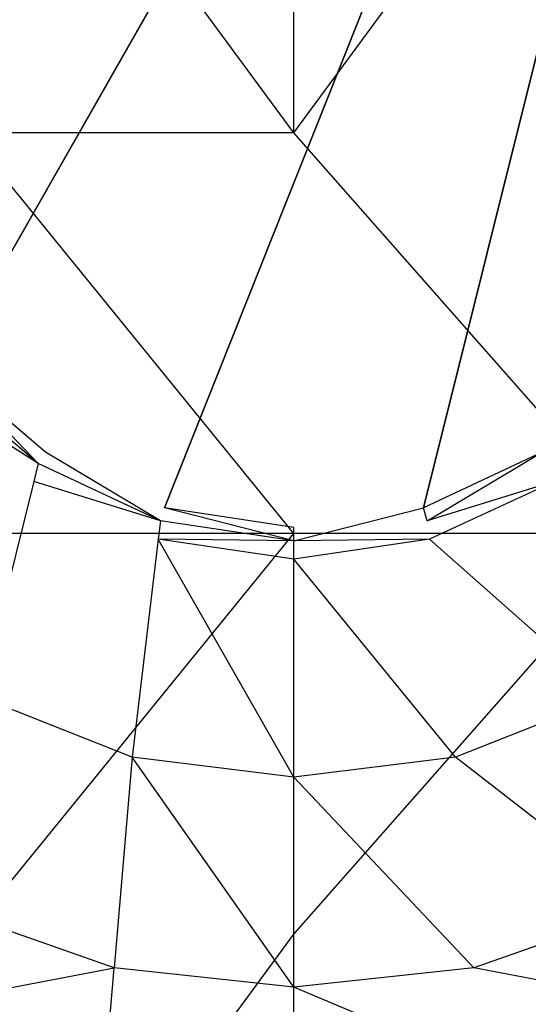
# Model space of a CAD drawing. Extents: x 0 to 0.355, y -0.48 to 0.
# Tile 7 of 12: x 0.134 to 0.215, y -0.361 to -0.204. Entities that reach past the tile are written whole.
import ezdxf

# ---------------------------------------------------------------- set-up
doc = ezdxf.new("R2010")
doc.units = 0
doc.layers.add('L0_WC_N_660410__0___REPLACEMTFO', color=7, linetype='CONTINUOUS')

msp = doc.modelspace()

# ---------------------------------------------------------------- linework, layer by layer
at = {"layer": 'L0_WC_N_660410__0___REPLACEMTFO', "color": 8}
for points, invisible_edges in [([(0.096952, -0.202015), (0.267617, -0.003191), (0.101024, -0.222882), (0.096952, -0.202015)], 13), ([(0.101024, -0.222882), (0.267617, -0.003191), (0.109115, -0.242281), (0.101024, -0.222882)], 10), ([(0.109115, -0.242281), (0.267617, -0.003191), (0.12185, -0.259019), (0.109115, -0.242281)], 13), ([(0.12185, -0.259019), (0.267617, -0.003191), (0.137829, -0.272651), (0.12185, -0.259019)], 10), ([(0.137829, -0.272651), (0.267617, -0.003191), (0.156811, -0.281543), (0.137829, -0.272651)], 13), ([(0.156811, -0.281543), (0.267617, -0.003191), (0.1775, -0.284665), (0.156811, -0.281543)], 10), ([(0.1775, -0.284665), (0.267617, -0.003191), (0.198189, -0.281543), (0.1775, -0.284665)], 13), ([(0.198189, -0.281543), (0.267617, -0.003191), (0.217171, -0.272651), (0.198189, -0.281543)], 10), ([(0.125408, -0.221618, 0.175673), (0.103831, -0.167364, 0.222248), (0.137631, -0.167364, 0.202056), (0.125408, -0.221618, 0.175673)], 14), ([(0.137631, -0.167364, 0.202056), (0.1775, -0.221618, 0.166409), (0.125408, -0.221618, 0.175673), (0.137631, -0.167364, 0.202056)], 13), ([(0.1775, -0.221618, 0.166409), (0.137631, -0.167364, 0.202056), (0.1775, -0.167364, 0.194965), (0.1775, -0.221618, 0.166409)], 14), ([(0.217369, -0.167364, 0.202056), (0.1775, -0.221618, 0.166409), (0.1775, -0.167364, 0.194965), (0.217369, -0.167364, 0.202056)], 13), ([(0.1775, -0.221618, 0.166409), (0.217369, -0.167364, 0.202056), (0.229591, -0.221618, 0.175673), (0.1775, -0.221618, 0.166409)], 14), ([(0.125408, -0.221618, 0.175673), (0.1775, -0.285614, 0.156381), (0.121117, -0.285614, 0.166409), (0.125408, -0.221618, 0.175673)], 13), ([(0.1775, -0.285614, 0.156381), (0.125408, -0.221618, 0.175673), (0.1775, -0.221618, 0.166409), (0.1775, -0.285614, 0.156381)], 14), ([(0.1775, -0.221618, 0.166409), (0.233883, -0.285614, 0.166409), (0.1775, -0.285614, 0.156381), (0.1775, -0.221618, 0.166409)], 13), ([(0.233883, -0.285614, 0.166409), (0.1775, -0.221618, 0.166409), (0.229591, -0.221618, 0.175673), (0.233883, -0.285614, 0.166409)], 14), ([(0.12185, -0.259019), (0.136662, -0.274462), (0.12029, -0.260494), (0.12185, -0.259019)], 13), ([(0.136662, -0.274462), (0.12185, -0.259019), (0.137829, -0.272651), (0.136662, -0.274462)], 14), ([(0.136662, -0.274462), (0.119212, -0.263283, 0.002309), (0.12029, -0.260494), (0.136662, -0.274462)], 14), ([(0.13595, -0.277325, 0.002295), (0.127398, -0.311731, 0.029869), (0.119212, -0.263283, 0.002309), (0.13595, -0.277325, 0.002295)], 14), ([(0.136662, -0.274462), (0.13595, -0.277325, 0.002295), (0.119212, -0.263283, 0.002309), (0.136662, -0.274462)], 14), ([(0.137829, -0.272651), (0.156186, -0.283608), (0.136662, -0.274462), (0.137829, -0.272651)], 13), ([(0.156186, -0.283608), (0.137829, -0.272651), (0.156811, -0.281543), (0.156186, -0.283608)], 14), ([(0.217171, -0.272651), (0.198814, -0.283608), (0.198189, -0.281543), (0.217171, -0.272651)], 13), ([(0.198814, -0.283608), (0.217171, -0.272651), (0.218338, -0.274462), (0.198814, -0.283608)], 14), ([(0.156186, -0.283608), (0.13595, -0.277325, 0.002295), (0.136662, -0.274462), (0.156186, -0.283608)], 14), ([(0.21905, -0.277325, 0.002295), (0.198814, -0.283608), (0.218338, -0.274462), (0.21905, -0.277325, 0.002295)], 14), ([(0.151669, -0.321377, 0.029775), (0.127398, -0.311731, 0.029869), (0.13595, -0.277325, 0.002295), (0.151669, -0.321377, 0.029775)], 14), ([(0.155839, -0.28651, 0.002288), (0.151669, -0.321377, 0.029775), (0.13595, -0.277325, 0.002295), (0.155839, -0.28651, 0.002288)], 14), ([(0.156186, -0.283608), (0.155839, -0.28651, 0.002288), (0.13595, -0.277325, 0.002295), (0.156186, -0.283608)], 14), ([(0.21905, -0.277325, 0.002295), (0.199161, -0.28651, 0.002288), (0.198814, -0.283608), (0.21905, -0.277325, 0.002295)], 14), ([(0.227602, -0.311731, 0.029869), (0.199161, -0.28651, 0.002288), (0.21905, -0.277325, 0.002295), (0.227602, -0.311731, 0.029869)], 14), ([(0.156811, -0.281543), (0.1775, -0.286824), (0.156186, -0.283608), (0.156811, -0.281543)], 13), ([(0.1775, -0.286824), (0.156811, -0.281543), (0.1775, -0.284665), (0.1775, -0.286824)], 14), ([(0.198189, -0.281543), (0.1775, -0.286824), (0.1775, -0.284665), (0.198189, -0.281543)], 13), ([(0.1775, -0.286824), (0.198189, -0.281543), (0.198814, -0.283608), (0.1775, -0.286824)], 14), ([(0.1775, -0.286824), (0.155839, -0.28651, 0.002288), (0.156186, -0.283608), (0.1775, -0.286824)], 14), ([(0.199161, -0.28651, 0.002288), (0.1775, -0.286824), (0.198814, -0.283608), (0.199161, -0.28651, 0.002288)], 14), ([(0.1775, -0.285614, 0.156381), (0.125408, -0.349611, 0.175673), (0.121117, -0.285614, 0.166409), (0.1775, -0.285614, 0.156381)], 13), ([(0.125408, -0.349611, 0.175673), (0.1775, -0.285614, 0.156381), (0.1775, -0.349611, 0.166409), (0.125408, -0.349611, 0.175673)], 14), ([(0.233883, -0.285614, 0.166409), (0.1775, -0.349611, 0.166409), (0.1775, -0.285614, 0.156381), (0.233883, -0.285614, 0.166409)], 13), ([(0.1775, -0.349611, 0.166409), (0.233883, -0.285614, 0.166409), (0.229591, -0.349611, 0.175673), (0.1775, -0.349611, 0.166409)], 14), ([(0.1775, -0.324528, 0.030087), (0.151669, -0.321377, 0.029775), (0.155839, -0.28651, 0.002288), (0.1775, -0.324528, 0.030087)], 14), ([(0.1775, -0.324528, 0.030087), (0.155839, -0.28651, 0.002288), (0.1775, -0.289721, 0.002312), (0.1775, -0.324528, 0.030087)], 14), ([(0.1775, -0.289721, 0.002312), (0.155839, -0.28651, 0.002288), (0.1775, -0.286824), (0.1775, -0.289721, 0.002312)], 14), ([(0.203331, -0.321377, 0.029775), (0.1775, -0.289721, 0.002312), (0.199161, -0.28651, 0.002288), (0.203331, -0.321377, 0.029775)], 14), ([(0.199161, -0.28651, 0.002288), (0.1775, -0.289721, 0.002312), (0.1775, -0.286824), (0.199161, -0.28651, 0.002288)], 14), ([(0.227602, -0.311731, 0.029869), (0.203331, -0.321377, 0.029775), (0.199161, -0.28651, 0.002288), (0.227602, -0.311731, 0.029869)], 14), ([(0.203331, -0.321377, 0.029775), (0.1775, -0.324528, 0.030087), (0.1775, -0.289721, 0.002312), (0.203331, -0.321377, 0.029775)], 14), ([(0.148771, -0.355026, 0.062914), (0.121002, -0.345227, 0.063118), (0.127398, -0.311731, 0.029869), (0.148771, -0.355026, 0.062914)], 14), ([(0.151669, -0.321377, 0.029775), (0.148771, -0.355026, 0.062914), (0.127398, -0.311731, 0.029869), (0.151669, -0.321377, 0.029775)], 14), ([(0.233998, -0.345227, 0.063118), (0.203331, -0.321377, 0.029775), (0.227602, -0.311731, 0.029869), (0.233998, -0.345227, 0.063118)], 14), ([(0.1775, -0.358085, 0.063154), (0.148771, -0.355026, 0.062914), (0.151669, -0.321377, 0.029775), (0.1775, -0.358085, 0.063154)], 14), ([(0.1775, -0.358085, 0.063154), (0.151669, -0.321377, 0.029775), (0.1775, -0.324528, 0.030087), (0.1775, -0.358085, 0.063154)], 14), ([(0.206229, -0.355026, 0.062914), (0.1775, -0.324528, 0.030087), (0.203331, -0.321377, 0.029775), (0.206229, -0.355026, 0.062914)], 14), ([(0.233998, -0.345227, 0.063118), (0.206229, -0.355026, 0.062914), (0.203331, -0.321377, 0.029775), (0.233998, -0.345227, 0.063118)], 14), ([(0.206229, -0.355026, 0.062914), (0.1775, -0.358085, 0.063154), (0.1775, -0.324528, 0.030087), (0.206229, -0.355026, 0.062914)], 14), ([(0.118151, -0.360828, 0.081151), (0.121002, -0.345227, 0.063118), (0.148771, -0.355026, 0.062914), (0.118151, -0.360828, 0.081151)], 14), ([(0.236849, -0.360828, 0.081151), (0.206229, -0.355026, 0.062914), (0.233998, -0.345227, 0.063118), (0.236849, -0.360828, 0.081151)], 14), ([(0.103831, -0.403864, 0.222248), (0.125408, -0.349611, 0.175673), (0.137631, -0.403864, 0.202056), (0.103831, -0.403864, 0.222248)], 14), ([(0.1775, -0.349611, 0.166409), (0.137631, -0.403864, 0.202056), (0.125408, -0.349611, 0.175673), (0.1775, -0.349611, 0.166409)], 13), ([(0.137631, -0.403864, 0.202056), (0.1775, -0.349611, 0.166409), (0.1775, -0.403864, 0.194965), (0.137631, -0.403864, 0.202056)], 14), ([(0.229591, -0.349611, 0.175673), (0.1775, -0.403864, 0.194965), (0.1775, -0.349611, 0.166409), (0.229591, -0.349611, 0.175673)], 13), ([(0.1775, -0.403864, 0.194965), (0.229591, -0.349611, 0.175673), (0.217369, -0.403864, 0.202056), (0.1775, -0.403864, 0.194965)], 14), ([(0.118151, -0.360828, 0.081151), (0.148771, -0.355026, 0.062914), (0.147454, -0.370729, 0.080898), (0.118151, -0.360828, 0.081151)], 14), ([(0.147454, -0.370729, 0.080898), (0.148771, -0.355026, 0.062914), (0.1775, -0.358085, 0.063154), (0.147454, -0.370729, 0.080898)], 14), ([(0.207546, -0.370729, 0.080898), (0.1775, -0.358085, 0.063154), (0.206229, -0.355026, 0.062914), (0.207546, -0.370729, 0.080898)], 14), ([(0.236849, -0.360828, 0.081151), (0.207546, -0.370729, 0.080898), (0.206229, -0.355026, 0.062914), (0.236849, -0.360828, 0.081151)], 14), ([(0.1775, -0.373823, 0.08101), (0.147454, -0.370729, 0.080898), (0.1775, -0.358085, 0.063154), (0.1775, -0.373823, 0.08101)], 14), ([(0.1775, -0.373823, 0.08101), (0.1775, -0.358085, 0.063154), (0.207546, -0.370729, 0.080898), (0.1775, -0.373823, 0.08101)], 14), ([(0.115527, -0.375509, 0.100175), (0.118151, -0.360828, 0.081151), (0.147454, -0.370729, 0.080898), (0.115527, -0.375509, 0.100175)], 14), ([(0.239473, -0.375509, 0.100175), (0.207546, -0.370729, 0.080898), (0.236849, -0.360828, 0.081151), (0.239473, -0.375509, 0.100175)], 14)]:
    msp.add_3dface(points, dxfattribs=dict(at, invisible_edges=invisible_edges))

doc.saveas('drawing.dxf')
